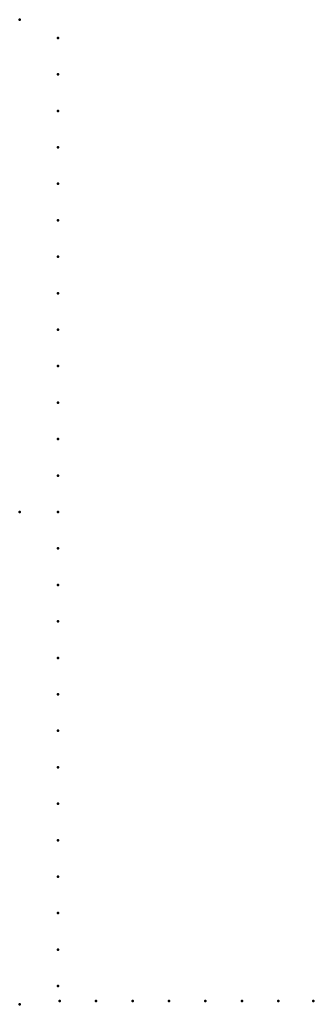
# Model space of a CAD drawing. Header units: millimetres. Extents: x 0 to 268, y -450 to 450.
import ezdxf

# ---------------------------------------------------------------- set-up
doc = ezdxf.new("R2010")
doc.units = ezdxf.units.MM
doc.layers.add('ConnectionPoints', color=7, linetype='Continuous', lineweight=50)

msp = doc.modelspace()

# ---------------------------------------------------------------- linework, layer by layer
at = {"layer": 'ConnectionPoints'}
for p in [(0, 450, 70), (35, 433.29, 70), (35, 399.96, 70), (35, 366.63, 70), (35, 333.3, 70), (35, 299.97, 70), (35, 266.64, 70), (35, 233.31, 70), (35, 199.98, 70), (35, 166.65, 70), (35, 133.32, 70), (35, 99.99, 70), (35, 66.66, 70), (35, 33.33, 70), (0, 0), (0, 0, 70), (0, 0, 70), (0, 0, 70), (35, 0, 70), (35, -33.33, 70), (35, -66.66, 70), (35, -99.99, 70), (35, -133.32, 70), (35, -166.65, 70), (35, -199.98, 70), (35, -233.31, 70), (35, -266.64, 70), (35, -299.97, 70), (35, -333.3, 70), (35, -366.63, 70), (35, -399.96, 70), (35, -433.29, 70), (0, -450, 70), (36.5, -447, 70), (69.83, -447, 70), (103.16, -447, 70), (136.49, -447, 70), (169.82, -447, 70), (203.15, -447, 70), (236.48, -447, 70), (268.5, -447, 70)]:
    msp.add_point(p, dxfattribs=at)
at = {"layer": 'ConnectionPoints', "extrusion": (0, 1.22465e-16, -1)}
for p in [(35, 433.29, 70), (35, 399.96, 70), (35, 366.63, 70), (35, 333.3, 70), (35, 299.97, 70), (35, 266.64, 70), (35, 233.31, 70), (35, 199.98, 70), (35, 166.65, 70), (35, 133.32, 70), (35, 99.99, 70), (35, 66.66, 70), (35, 33.33, 70), (0, 0, 70), (0, 0, 70), (35, 0, 70), (35, -33.33, 70), (35, -66.66, 70), (35, -99.99, 70), (35, -133.32, 70), (35, -166.65, 70), (35, -199.98, 70), (35, -233.31, 70), (35, -266.64, 70), (35, -299.97, 70), (35, -333.3, 70), (35, -366.63, 70), (35, -399.96, 70), (35, -433.29, 70), (36.5, -447, 70), (69.83, -447, 70), (103.16, -447, 70), (136.49, -447, 70), (169.82, -447, 70), (203.15, -447, 70), (236.48, -447, 70), (268.5, -447, 70)]:
    msp.add_point(p, dxfattribs=at)
at = {"layer": 'ConnectionPoints', "extrusion": (-1.49976e-32, -1.22465e-16, -1)}
msp.add_point((0, 0), dxfattribs=at)

doc.saveas('drawing.dxf')
